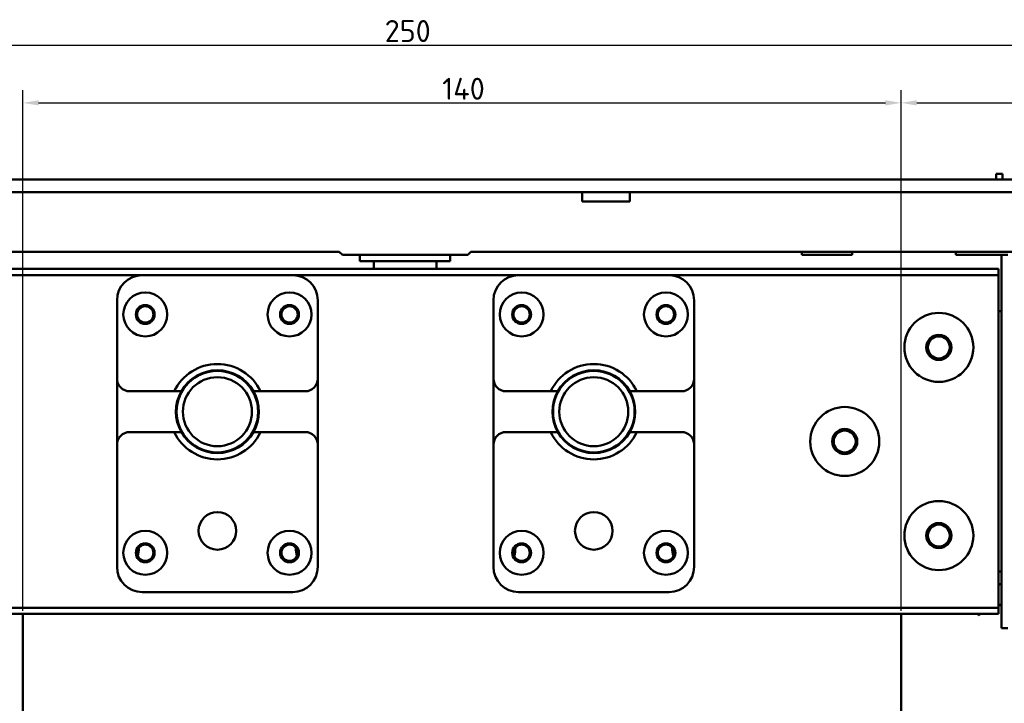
# Model space of a CAD drawing. Header units: millimetres. Extents: x 0 to 1891, y -60 to 594.
# Tile 12 of 118: x 141 to 298, y 135 to 244. Entities that reach past the tile are written whole.
import ezdxf

# ---------------------------------------------------------------- set-up
doc = ezdxf.new("R2010")
doc.units = ezdxf.units.MM
doc.layers.add('Bemaßung (ISO)', color=7, linetype='Continuous', lineweight=25)
doc.layers.add('Sichtbar (ISO)', color=7, linetype='Continuous', lineweight=50)
doc.styles.add('Notiztext (DIN)', font='isocpeur.ttf')
doc.dimstyles.new('Standard (DIN)', dxfattribs={"dimtxt": 3.5, "dimasz": 2.5, "dimexe": 2, "dimexo": 0.5, "dimgap": 0.5, "dimtad": 1, "dimrnd": 1e-08, "dimtxsty": 'Notiztext (DIN)', "dimcen": 0.09, "dimdle": 10, "dimclrd": 256, "dimclre": 256, "dimclrt": 256, "dimadec": 0, "dimazin": 0, "dimtfac": 1, "dimtmove": 0, "dimatfit": 3, "dimfxl": 1, "dimtolj": 1, "dimtzin": 0, "dimlwd": -1, "dimlwe": -1, "dimarcsym": 0})

# ---------------------------------------------------------------- blocks, each defined once
blk = doc.blocks.new('*D20')
at = {"layer": 'Bemaßung (ISO)', "transparency": 16777216}
for p, q in [((77.19, 206.68), (77.19, 241.61)), ((327.19, 206.68), (327.19, 241.61)), ((79.69, 239.61), (324.69, 239.61))]:
    blk.add_line(p, q, dxfattribs=at)
for points in [[(79.69, 240.02), (79.69, 239.19), (77.19, 239.61)], [(324.69, 240.02), (324.69, 239.19), (327.19, 239.61)]]:
    blk.add_solid(points, dxfattribs=at)
at = {"layer": 'Defpoints', "color": 0, "transparency": 16777216}
for p in [(327.19, 239.61), (77.19, 206.18), (327.19, 206.18)]:
    blk.add_point(p, dxfattribs=at)
at = {"layer": 'Bemaßung (ISO)', "transparency": 16777216, "insert": (198.86, 243.61), "char_height": 3.5, "attachment_point": 1, "style": 'Notiztext (DIN)'}
blk.add_mtext('\\A1;250', dxfattribs=at)
blk = doc.blocks.new('*D21')
at = {"layer": 'Bemaßung (ISO)', "transparency": 16777216}
for p, q in [((141.18, 149.43), (141.18, 232.41)), ((281.18, 149.43), (281.18, 232.41)), ((143.68, 230.41), (278.68, 230.41))]:
    blk.add_line(p, q, dxfattribs=at)
for points in [[(143.68, 230.83), (143.68, 230), (141.18, 230.41)], [(278.68, 230.83), (278.68, 230), (281.18, 230.41)]]:
    blk.add_solid(points, dxfattribs=at)
at = {"layer": 'Defpoints', "color": 0, "transparency": 16777216}
for p in [(281.18, 230.41), (141.18, 148.93), (281.18, 148.93)]:
    blk.add_point(p, dxfattribs=at)
at = {"layer": 'Bemaßung (ISO)', "transparency": 16777216, "insert": (208.03, 234.41), "char_height": 3.5, "attachment_point": 1, "style": 'Notiztext (DIN)'}
blk.add_mtext('\\A1;140', dxfattribs=at)
blk = doc.blocks.new('*D29')
at = {"layer": 'Bemaßung (ISO)', "transparency": 16777216}
for p, q in [((281.18, 149.43), (281.18, 232.41)), ((327.19, 206.68), (327.19, 232.41)), ((283.68, 230.41), (324.69, 230.41))]:
    blk.add_line(p, q, dxfattribs=at)
for points in [[(283.68, 230.83), (283.68, 230), (281.18, 230.41)], [(324.69, 230.83), (324.69, 230), (327.19, 230.41)]]:
    blk.add_solid(points, dxfattribs=at)
at = {"layer": 'Defpoints', "color": 0, "transparency": 16777216}
for p in [(327.19, 230.41), (327.19, 206.18), (281.18, 148.93)]:
    blk.add_point(p, dxfattribs=at)
at = {"layer": 'Bemaßung (ISO)', "transparency": 16777216, "insert": (299.2, 235.11), "char_height": 3.5, "attachment_point": 1, "style": 'Notiztext (DIN)'}
blk.add_mtext('\\A1;46,01', dxfattribs=at)

msp = doc.modelspace()

# ---------------------------------------------------------------- linework, layer by layer
at = {"layer": 'Sichtbar (ISO)'}
for p, q in [((327.038, 218.18), (77.188, 218.18)), ((296.338, 219.08), (296.338, 218.18)), ((297.338, 219.08), (296.338, 219.08)), ((297.338, 219.08), (297.338, 218.18)), ((327.038, 216.18), (77.188, 216.18)), ((230.333, 214.68), (230.333, 216.18)), ((237.933, 216.18), (237.933, 214.68)), ((230.333, 214.68), (237.933, 214.68)), ((191.613, 206.68), (97.613, 206.68)), ((192.113, 206.18), (191.613, 206.68)), ((192.113, 206.18), (212.113, 206.18)), ((194.913, 205.18), (194.913, 206.18)), ((209.313, 206.18), (209.313, 205.18)), ((212.613, 206.68), (212.113, 206.18)), ((306.613, 206.68), (212.613, 206.68)), ((265.363, 206.68), (265.363, 206.18)), ((273.363, 206.18), (265.363, 206.18)), ((273.363, 206.68), (273.363, 206.18)), ((289.909, 206.68), (289.909, 206.18)), ((297.188, 206.18), (289.909, 206.18)), ((298.188, 206.18), (297.188, 206.18)), ((297.188, 206.18), (297.188, 146.68)), ((209.313, 205.18), (194.913, 205.18)), ((197.113, 203.93), (197.113, 205.18)), ((207.113, 205.18), (207.113, 203.93)), ((296.688, 203.93), (107.688, 203.93)), ((160.188, 202.93), (107.688, 202.93)), ((160.188, 202.93), (184.188, 202.93)), ((220.188, 202.93), (184.188, 202.93)), ((220.188, 202.93), (244.188, 202.93)), ((296.688, 202.93), (244.188, 202.93)), ((296.688, 202.93), (296.688, 203.93)), ((296.688, 202.93), (296.688, 149.93)), ((156.188, 186.43), (156.188, 198.93)), ((188.188, 198.93), (188.188, 186.43)), ((216.188, 186.43), (216.188, 198.93)), ((248.188, 198.93), (248.188, 186.43)), ((296.688, 197.18), (297.188, 197.18)), ((156.188, 186.43), (156.188, 175.93)), ((188.188, 175.93), (188.188, 186.43)), ((216.188, 186.43), (216.188, 175.93)), ((248.188, 175.93), (248.188, 186.43)), ((165.318, 184.43), (158.188, 184.43)), ((186.188, 184.43), (179.058, 184.43)), ((225.318, 184.43), (218.188, 184.43)), ((246.188, 184.43), (239.058, 184.43)), ((165.318, 177.93), (158.188, 177.93)), ((186.188, 177.93), (179.058, 177.93)), ((225.318, 177.93), (218.188, 177.93)), ((246.188, 177.93), (239.058, 177.93)), ((156.188, 156.43), (156.188, 175.93)), ((188.188, 175.93), (188.188, 156.43)), ((216.188, 156.43), (216.188, 175.93)), ((248.188, 175.93), (248.188, 156.43)), ((159.688, 159.43), (159.688, 159.51)), ((184.688, 159.51), (184.688, 159.43)), ((219.688, 159.43), (219.688, 159.51)), ((244.688, 159.43), (244.688, 159.51)), ((296.688, 155.68), (297.188, 155.68)), ((184.188, 152.43), (160.188, 152.43)), ((244.188, 152.43), (220.188, 152.43)), ((297.119, 153.758), (296.688, 153.557)), ((296.688, 149.93), (107.688, 149.93)), ((297.188, 150.48), (296.688, 150.247)), ((296.688, 148.93), (296.688, 149.93)), ((296.688, 148.93), (107.688, 148.93)), ((141.183, 148.93), (141.183, 110.581)), ((281.183, 110.581), (281.183, 148.93)), ((281.187, 110.578), (281.187, 148.93)), ((293.863, 148.93), (293.444, 148.734)), ((293.444, 148.734), (293.444, 148.93)), ((297.188, 146.68), (298.188, 146.68))]:
    msp.add_line(p, q, dxfattribs=at)
for centre, radius in [((160.688, 196.68), 3.5), ((183.688, 196.68), 3.5), ((220.688, 196.68), 3.5), ((243.688, 196.68), 3.5), ((160.688, 196.68), 1.5), ((160.688, 196.68), 1.3), ((183.688, 196.68), 1.5), ((183.688, 196.68), 1.3), ((220.688, 196.68), 1.5), ((220.688, 196.68), 1.3), ((243.688, 196.68), 1.5), ((243.688, 196.68), 1.3), ((287.188, 191.43), 5.5), ((287.188, 191.43), 2), ((287.188, 191.43), 1.75), ((172.188, 181.18), 6.5), ((232.188, 181.18), 6.5), ((172.188, 181.18), 5.5), ((232.188, 181.18), 5.5), ((272.188, 176.43), 5.5), ((272.188, 176.43), 2), ((272.188, 176.43), 1.75), ((287.188, 161.43), 5.5), ((172.188, 162.18), 3), ((232.188, 162.18), 3), ((287.188, 161.43), 2), ((160.688, 158.68), 3.5), ((183.688, 158.68), 3.5), ((220.688, 158.68), 3.5), ((243.688, 158.68), 3.5), ((287.188, 161.43), 1.75), ((160.688, 158.68), 1.5), ((183.688, 158.68), 1.5), ((220.688, 158.68), 1.5), ((243.688, 158.68), 1.5), ((160.688, 158.68), 1.3), ((183.688, 158.68), 1.3), ((220.688, 158.68), 1.3), ((243.688, 158.68), 1.3)]:
    msp.add_circle(centre, radius, dxfattribs=at)
for centre, radius, start, end in [((160.188, 198.93), 4, 90, 180), ((184.188, 198.93), 4, 0, 90), ((220.188, 198.93), 4, 90, 180), ((244.188, 198.93), 4, 0, 90), ((172.188, 181.18), 7.6, 25.31735, 154.68265), ((232.188, 181.18), 7.6, 25.31735, 154.68265), ((172.188, 181.18), 6.6, 29.50004, 150.49996), ((232.188, 181.18), 6.6, 29.50004, 150.49996), ((158.188, 186.43), 2, 180, 270), ((186.188, 186.43), 2, 270, 0), ((218.188, 186.43), 2, 180, 270), ((246.188, 186.43), 2, 270, 0), ((172.188, 181.18), 6.6, 150.49996, 209.50004), ((172.188, 181.18), 6.6, 330.49996, 29.50004), ((232.188, 181.18), 6.6, 150.49996, 209.50004), ((232.188, 181.18), 6.6, 330.49996, 29.50004), ((158.188, 175.93), 2, 90, 180), ((172.188, 181.18), 7.6, 205.31735, 334.68265), ((172.188, 181.18), 6.6, 209.50004, 330.49996), ((186.188, 175.93), 2, 0, 90), ((218.188, 175.93), 2, 90, 180), ((232.188, 181.18), 7.6, 205.31735, 334.68265), ((232.188, 181.18), 6.6, 209.50004, 330.49996), ((246.188, 175.93), 2, 0, 90), ((155.688, 159.43), 4, 341.7967, 0), ((188.688, 159.43), 4, 180, 198.2033), ((215.688, 159.43), 4, 341.7967, 0), ((248.688, 159.43), 4, 180, 198.2033), ((160.188, 156.43), 4, 180, 270), ((184.188, 156.43), 4, 270, 0), ((220.188, 156.43), 4, 180, 270), ((244.188, 156.43), 4, 270, 0)]:
    msp.add_arc(centre, radius, start, end, dxfattribs=at)
for points, weights in [([(165.318, 184.43), (165.921, 184.43), (166.444, 184.43)], [1.01197299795, 1.01637057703, 1.01437217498]), ([(177.933, 184.43), (178.456, 184.43), (179.058, 184.43)], [1.01437219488, 1.01637059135, 1.01197300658]), ([(225.318, 184.43), (225.921, 184.43), (226.444, 184.43)], [1.01197299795, 1.01637057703, 1.01437217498]), ([(237.933, 184.43), (238.456, 184.43), (239.058, 184.43)], [1.01437219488, 1.01637059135, 1.01197300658]), ([(166.444, 177.93), (165.921, 177.93), (165.318, 177.93)], [1.01437219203, 1.01637058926, 1.01197300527]), ([(179.058, 177.93), (178.456, 177.93), (177.933, 177.93)], [1.01197300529, 1.01637058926, 1.01437219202]), ([(226.444, 177.93), (225.921, 177.93), (225.318, 177.93)], [1.01437219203, 1.01637058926, 1.01197300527]), ([(239.058, 177.93), (238.456, 177.93), (237.933, 177.93)], [1.01197300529, 1.01637058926, 1.01437219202])]:
    msp.add_rational_spline(points, weights, degree=2, dxfattribs=at)
msp.add_open_spline([(297.119, 153.758), (297.142, 153.769), (297.165, 153.779), (297.188, 153.789)], degree=3, dxfattribs=at)

# ---------------------------------------------------------------- dimensions: what is measured, and where the dimension line sits
at = {"layer": 'Bemaßung (ISO)'}
for base, p1, p2, picture, middle in [((327.188, 239.607), (77.188, 206.18), (327.188, 206.18), '*D20', (202.188, 239.607)), ((281.183, 230.414), (141.183, 148.93), (281.183, 148.93), '*D21', (211.183, 230.414))]:
    dim = msp.add_linear_dim(base=base, p1=p1, p2=p2, angle=180, dimstyle='Standard (DIN)', override={"dimgap": 0.5, "dimdec": 2, "dimtol": 0, "dimlim": 0, "dimtp": 0, "dimtm": 0, "dimtdec": 2, "dimtofl": 0, "dimatfit": 1}, dxfattribs=at)
    dim.commit()
    dim.dimension.update_dxf_attribs({"geometry": picture, "text_midpoint": middle, "dimtype": 160})
dim = msp.add_linear_dim(base=(327.18844, 230.41365), p1=(281.18335, 148.9296), p2=(327.18844, 206.1796), dimstyle='Standard (DIN)', override={"dimgap": 0.5, "dimdec": 2, "dimtol": 0, "dimlim": 0, "dimtp": 0, "dimtm": 0, "dimtdec": 2, "dimtofl": 0, "dimatfit": 1}, dxfattribs=at)
dim.commit()
dim.dimension.update_dxf_attribs({"geometry": '*D29', "text_midpoint": (304.1859, 230.41365), "dimtype": 160})

doc.saveas('drawing.dxf')
